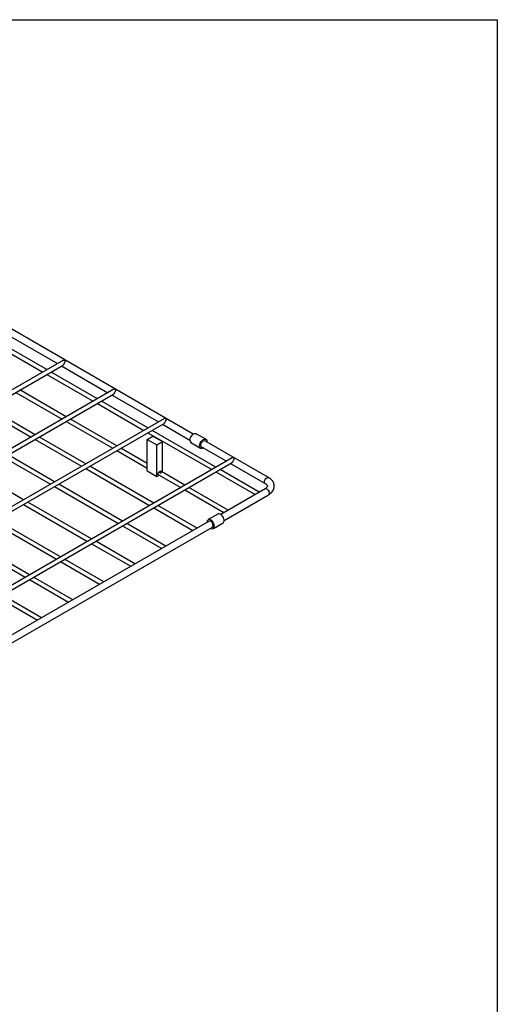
# Model space of a CAD drawing. Header units: millimetres. Extents: x 3 to 415, y 5 to 292.
# Tile 9 of 9: x 346 to 415, y 149 to 292. Entities that reach past the tile are written whole.
import ezdxf

# ---------------------------------------------------------------- set-up
doc = ezdxf.new("R2010")
doc.units = ezdxf.units.MM
doc.layers.add('FORMAT', color=179, linetype='Continuous')

msp = doc.modelspace()

# ---------------------------------------------------------------- linework, layer by layer
at = {"color": 7, "linetype": 'Continuous', "lineweight": 25}
for p, q in [((371.0152, 231.8931), (341.0402, 249.1974)), ((344.4744, 246.0601), (351.2283, 242.1612)), ((342.34, 244.8279), (349.0938, 240.929)), ((349.6959, 241.2766), (342.942, 245.1755)), ((352.0905, 242.659), (307.3569, 216.8348)), ((307.6568, 216.3152), (352.0435, 241.939)), ((357.0498, 237.0312), (350.2959, 240.9302)), ((351.8283, 241.8148), (358.5822, 237.9159)), ((349.6939, 240.5826), (356.4477, 236.6837)), ((359.4444, 238.4137), (314.7108, 212.5895)), ((352.5243, 234.4187), (345.7704, 238.3177)), ((315.0108, 212.0698), (359.3974, 237.6937)), ((345.1684, 237.9701), (351.9222, 234.0712)), ((364.4037, 232.7859), (357.6498, 236.6848)), ((359.1822, 237.5695), (365.9361, 233.6706)), ((340.6429, 235.3576), (347.3968, 231.4587)), ((347.9988, 231.8062), (341.2449, 235.7052)), ((357.0478, 236.3373), (363.8016, 232.4384)), ((366.7984, 234.1683), (258.4696, 171.6315)), ((359.8782, 230.1734), (353.1243, 234.0723)), ((259.2075, 171.3646), (366.7513, 233.4484)), ((352.5223, 233.7248), (359.2762, 229.8259)), ((374.3032, 227.0711), (365.0037, 232.4395)), ((366.5362, 233.3242), (370.5152, 231.0271)), ((347.9968, 231.1123), (354.7507, 227.2134)), ((355.3527, 227.5609), (348.5989, 231.4598)), ((364.2833, 231.1207), (365.1318, 231.6105)), ((364.2833, 226.548), (364.2833, 231.1207)), ((364.2833, 231.1207), (365.6975, 230.3043)), ((364.4017, 232.092), (373.7011, 226.7235)), ((365.1318, 231.6105), (366.5461, 230.7941)), ((372.8339, 231.1319), (371.4197, 231.9483)), ((381.9769, 225.5651), (372.7089, 230.9154)), ((359.8762, 229.4795), (364.2833, 226.9353)), ((364.2833, 227.6304), (360.4783, 229.827)), ((365.6975, 230.3043), (366.5461, 230.7941)), ((365.6975, 225.7316), (365.6975, 230.3043)), ((366.5461, 226.3241), (366.5461, 230.7941)), ((370.6698, 230.6492), (372.084, 229.8328)), ((372.209, 230.0493), (375.8356, 227.9557)), ((376.6978, 228.4535), (268.3691, 165.9166)), ((343.4713, 228.4998), (350.2252, 224.6009)), ((350.8272, 224.9484), (344.0734, 228.8473)), ((269.107, 165.6498), (376.6508, 227.7335)), ((355.3507, 226.867), (364.6502, 221.4985)), ((365.2522, 221.8461), (355.9528, 227.2145)), ((380.6086, 223.431), (374.9032, 226.7247)), ((376.4357, 227.6093), (381.4769, 224.6991)), ((346.3018, 222.3359), (339.5479, 226.2348)), ((364.2833, 226.548), (365.6975, 225.7316)), ((365.6975, 225.7316), (365.8768, 225.8351)), ((365.9456, 225.9757), (369.1756, 224.111)), ((369.7777, 224.4586), (366.2723, 226.4822)), ((366.3055, 226.2051), (366.3016, 226.1939)), ((374.3012, 226.3771), (380.0065, 223.0835)), ((350.8252, 224.2545), (360.1247, 218.886)), ((360.7267, 219.2336), (351.4273, 224.602)), ((369.7757, 223.7646), (375.4811, 220.471)), ((376.0831, 220.8185), (370.3777, 224.1122)), ((381.4769, 223.9323), (375.0069, 220.1972)), ((375.5068, 219.3312), (381.9769, 223.0663)), ((346.2998, 221.6419), (355.5992, 216.2735)), ((356.2012, 216.621), (346.9018, 221.9895)), ((365.2502, 221.1521), (370.9556, 217.8585)), ((371.5576, 218.206), (365.8523, 221.4997)), ((374.6023, 220.2524), (373.1881, 219.436)), ((373.3131, 219.2194), (329.6747, 194.0275)), ((330.1747, 193.1615), (373.8131, 218.3534)), ((341.7743, 219.0294), (351.0737, 213.661)), ((351.6758, 214.0085), (342.3763, 219.377)), ((360.7247, 218.5396), (366.4301, 215.246)), ((367.0321, 215.5935), (361.3268, 218.8872)), ((373.9381, 218.1369), (375.3523, 218.9533)), ((347.1503, 211.396), (337.8508, 216.7645)), ((337.2488, 216.4169), (346.5482, 211.0485)), ((356.1992, 215.9271), (361.9046, 212.6335)), ((362.5066, 212.981), (356.8013, 216.2746)), ((351.6738, 213.3146), (357.3791, 210.021)), ((357.9812, 210.3685), (352.2758, 213.6621)), ((353.4557, 207.756), (347.7503, 211.0496)), ((347.1483, 210.7021), (352.8536, 207.4084)), ((342.6228, 208.0896), (348.3281, 204.7959)), ((348.9302, 205.1435), (343.2248, 208.4371))]:
    msp.add_line(p, q, dxfattribs=at)
at = {"color": 8, "linetype": 'Continuous', "lineweight": 25}
msp.add_line((366.0157, 226.3724), (366.3055, 226.2051), dxfattribs=at)
at = {"color": 7, "linetype": 'Continuous', "lineweight": 25, "flags": 128}
for points in [[(352.0905, 242.659), (352.1154, 242.6692), (352.1539, 242.6728), (352.1962, 242.6643), (352.2405, 242.6441), (352.2848, 242.6132), (352.3271, 242.5728), (352.3656, 242.5248), (352.3986, 242.4712)], [(359.7525, 238.2259), (359.7195, 238.2794), (359.681, 238.3275), (359.6387, 238.3679), (359.5944, 238.3988), (359.5502, 238.419), (359.5078, 238.4275), (359.4693, 238.4239), (359.4444, 238.4137)], [(367.1065, 233.9806), (367.0735, 234.0341), (367.0349, 234.0821), (366.9926, 234.1225), (366.9483, 234.1535), (366.9041, 234.1736), (366.8617, 234.1821), (366.8232, 234.1786), (366.7984, 234.1683)], [(370.5144, 230.9926), (370.5404, 231.1968), (370.6157, 231.411), (370.733, 231.6142), (370.8809, 231.7866), (371.0448, 231.9112), (371.2086, 231.9758), (371.3565, 231.9741), (371.4197, 231.9483)], [(371.9286, 230.1762), (371.9546, 230.3804), (372.0299, 230.5946), (372.1472, 230.7978), (372.2951, 230.9702), (372.459, 231.0947), (372.6229, 231.1594), (372.7707, 231.1577), (372.888, 231.09), (372.9633, 230.9628), (372.9893, 230.7885), (372.9885, 230.754)], [(372.1054, 230.2782), (372.1323, 230.45), (372.209, 230.6267), (372.3237, 230.7814), (372.459, 230.8906), (372.5943, 230.9376), (372.7089, 230.9154)], [(372.4885, 229.8879), (372.459, 229.8699), (372.2951, 229.8053), (372.1472, 229.8069), (372.0299, 229.8747), (371.9546, 230.0019), (371.9286, 230.1762)], [(372.209, 230.0493), (372.209, 230.0493), (372.1323, 230.1375), (372.1054, 230.2782)], [(377.0059, 228.2657), (376.9729, 228.3193), (376.9344, 228.3673), (376.8921, 228.4077), (376.8478, 228.4386), (376.8036, 228.4588), (376.7612, 228.4673), (376.7227, 228.4637), (376.6978, 228.4535)], [(365.9381, 225.993), (365.9108, 226.0741), (365.92, 226.1807), (365.9642, 226.2944), (366.0355, 226.3955), (366.1218, 226.4665), (366.2081, 226.4951), (366.2794, 226.4764), (366.3235, 226.4137), (366.3328, 226.3177), (366.3055, 226.2051)], [(374.0925, 218.5164), (374.0571, 218.724), (373.9733, 218.9378), (373.8493, 219.1367), (373.6974, 219.3014), (373.5323, 219.4156), (373.3702, 219.4682), (373.2269, 219.4542), (373.1166, 219.3747), (373.05, 219.2377), (373.0336, 219.0581)], [(375.5067, 219.3328), (375.4713, 219.5404), (375.3875, 219.7542), (375.2635, 219.9531), (375.1116, 220.1178), (374.9465, 220.232), (374.7844, 220.2847), (374.6412, 220.2706), (374.6023, 220.2524)], [(373.916, 218.6064), (373.8813, 218.7806), (373.7981, 218.9557), (373.6792, 219.1051), (373.5425, 219.2059), (373.409, 219.2428), (373.3131, 219.2194)], [(373.5335, 218.192), (373.5939, 218.1573), (373.756, 218.1046), (373.8992, 218.1187), (374.0095, 218.1981), (374.0761, 218.3352), (374.0925, 218.5164)]]:
    msp.add_lwpolyline(points, dxfattribs=at)
at = {"color": 8, "linetype": 'Continuous', "lineweight": 25, "flags": 128}
for points in [[(381.3733, 224.928), (381.4002, 225.0998), (381.4769, 225.2765), (381.5916, 225.4312), (381.7269, 225.5404), (381.8622, 225.5874), (381.9769, 225.5651), (381.977, 225.5651)], [(381.4745, 224.7005), (381.4002, 224.7873), (381.3733, 224.928)], [(381.4769, 223.9323), (381.5916, 223.9546), (381.7269, 223.9075), (381.8622, 223.7984), (381.9769, 223.6436), (382.0535, 223.467), (382.0804, 223.2952), (382.0535, 223.1545), (381.9769, 223.0663), (381.9769, 223.0663)]]:
    msp.add_lwpolyline(points, dxfattribs=at)
at = {"color": 7, "linetype": 'Continuous', "lineweight": 25}
for centre, radius, start, end in [((370.8762, 230.9494), 0.3643, 173.195517, 235.492302), ((365.8134, 225.9506), 0.1317, 298.810195, 18.778445), ((373.6755, 218.5569), 0.2456, 304.067469, 11.638533), ((375.1265, 219.2664), 0.386, 305.799354, 9.906648)]:
    msp.add_arc(centre, radius, start, end, dxfattribs=at)
for points, knots in [([(352.3986, 242.4712), (352.3658, 242.4447), (352.295, 242.3876), (352.2335, 242.256), (352.1786, 242.1296), (352.1291, 242.0312), (352.0851, 241.9662), (352.0534, 241.9483), (352.0418, 241.9418)], [0, 0, 0, 0, 0.21133591, 0.45457908, 0.63460211, 0.77633153, 0.91876713, 1, 1, 1, 1]), ([(359.7525, 238.2259), (359.7197, 238.1993), (359.6489, 238.1423), (359.5874, 238.0107), (359.5325, 237.8843), (359.483, 237.7859), (359.439, 237.7209), (359.4073, 237.703), (359.3957, 237.6965)], [0, 0, 0, 0, 0.21133591, 0.45457908, 0.63460211, 0.77633153, 0.91876713, 1, 1, 1, 1]), ([(367.1065, 233.9806), (367.0736, 233.954), (367.0028, 233.8969), (366.9413, 233.7653), (366.8864, 233.639), (366.837, 233.5406), (366.7929, 233.4756), (366.7612, 233.4576), (366.7497, 233.4511)], [0, 0, 0, 0, 0.21133591, 0.45457908, 0.63460211, 0.77633153, 0.91876713, 1, 1, 1, 1]), ([(377.0059, 228.2657), (376.9731, 228.2392), (376.9023, 228.1821), (376.8408, 228.0505), (376.7859, 227.9241), (376.7365, 227.8257), (376.6924, 227.7607), (376.6607, 227.7428), (376.6492, 227.7363)], [0, 0, 0, 0, 0.21133591, 0.45457908, 0.63460211, 0.77633153, 0.91876713, 1, 1, 1, 1]), ([(381.9769, 223.0663), (382.0314, 223.0996), (382.1873, 223.1947), (382.399, 223.3726), (382.5924, 223.603), (382.7252, 223.8446), (382.8041, 224.1052), (382.822, 224.3772), (382.7751, 224.6484), (382.6697, 224.9023), (382.5105, 225.1366), (382.2988, 225.3497), (382.11, 225.4867), (381.9956, 225.5541), (381.9769, 225.5651)], [0, 0, 0, 0, 0.05665083, 0.16177195, 0.25451866, 0.34330081, 0.4291775, 0.52087907, 0.61004349, 0.69857631, 0.78891849, 0.88296591, 0.98079079, 1, 1, 1, 1]), ([(381.4769, 224.6991), (381.5077, 224.6802), (381.5969, 224.6257), (381.7055, 224.5318), (381.7817, 224.4319), (381.8116, 224.355), (381.815, 224.3026), (381.8009, 224.239), (381.7467, 224.1483), (381.6464, 224.0414), (381.5348, 223.9696), (381.4769, 223.9323)], [0, 0, 0, 0, 0.059746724, 0.172884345, 0.286157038, 0.402961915, 0.534472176, 0.663012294, 0.775480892, 0.883643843, 1, 1, 1, 1])]:
    msp.add_open_spline(points, degree=3, knots=knots, dxfattribs=at)
at = {"layer": 'FORMAT'}
for p, q in [((2.9641, 292.2451), (415.2814, 292.2451)), ((415.2814, 292.2451), (415.2814, 5.4475))]:
    msp.add_line(p, q, dxfattribs=at)

doc.saveas('drawing.dxf')
